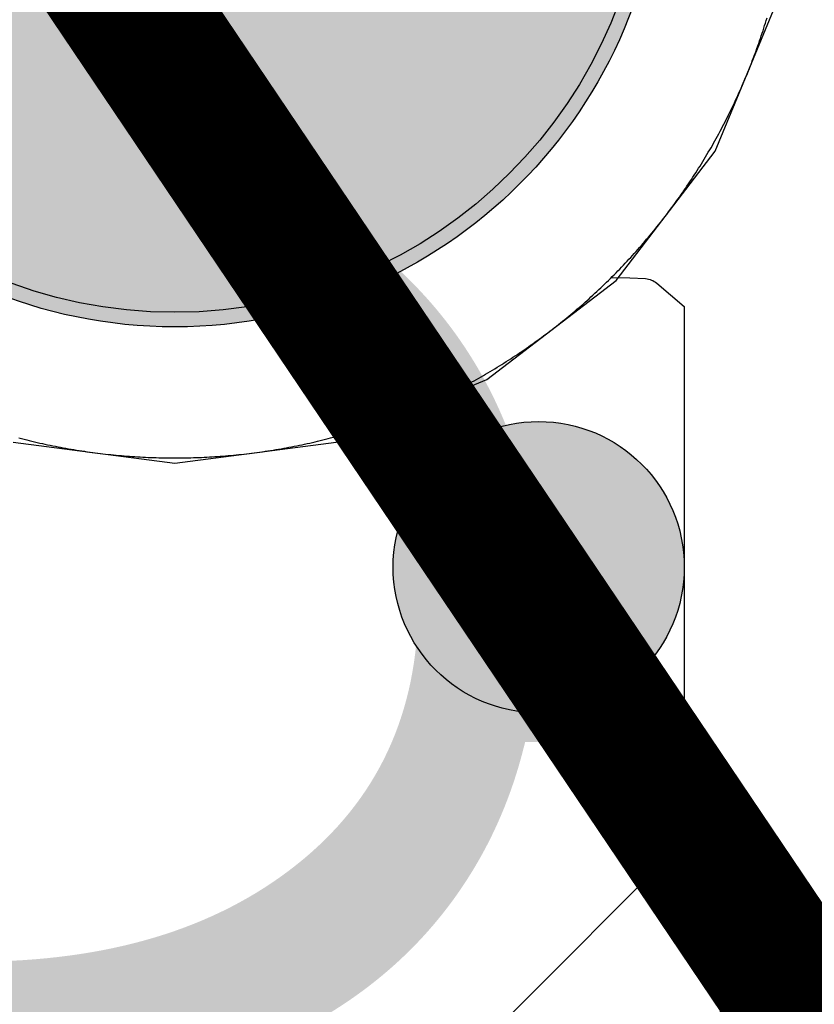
# Model space of a CAD drawing. Header units: millimetres. Extents: x -1.5 to 11.1, y -3 to 5.
# Tile 73 of 256: x 0.2393 to 0.2939, y 2.02 to 2.0876. Entities that reach past the tile are written whole.
import ezdxf

# ---------------------------------------------------------------- set-up
doc = ezdxf.new("R2010")
doc.units = ezdxf.units.MM
doc.header["$MEASUREMENT"] = 0
for name, color, linetype, true_color in [('BottomLayer', 5, 'Continuous', 0x0000ff), ('BottomSolder', 6, 'Continuous', 0xff00ff), ('Document', 7, 'Continuous', 0x7f7f00), ('DrillDrawing', 1, 'Continuous', 0xff0000), ('Metal_2', 7, 'Continuous', 0x7f0000), ('Metal_3', 7, 'Continuous', 0x3f7f00), ('TopLayer', 1, 'Continuous', 0xff0000), ('TopOverlay', 2, 'Continuous', 0xffff00), ('TopSolder', 7, 'Continuous', 0x7f007f)]:
    doc.layers.add(name, color=color, linetype=linetype, true_color=true_color)
doc.styles.add('textstyle595', font='txt')
doc.styles.add('textstyle82', font='txt')

# ---------------------------------------------------------------- blocks, each defined once
blk = doc.blocks.new('USB_I_________5')
at = {"layer": 'BottomLayer', "true_color": 0x0000ff}
h = blk.add_hatch(color=5, dxfattribs=at)
edge = h.paths.add_edge_path(flags=0)
edge.add_arc((0.4, -0.4), 0.0325, 0, 360)
at = {"layer": 'BottomSolder', "true_color": 0xff00ff}
h = blk.add_hatch(color=6, dxfattribs=at)
edge = h.paths.add_edge_path(flags=0)
edge.add_arc((0.4, -0.4), 0.0335, 0, 360)
at = {"layer": 'Metal_2', "true_color": 0x7f0000}
h = blk.add_hatch(color=16, dxfattribs=at)
edge = h.paths.add_edge_path(flags=0)
edge.add_arc((0.4, -0.4), 0.0325, 0, 360)
at = {"layer": 'Metal_3', "true_color": 0x3f7f00}
h = blk.add_hatch(color=76, dxfattribs=at)
edge = h.paths.add_edge_path(flags=0)
edge.add_arc((0.4, -0.4), 0.0325, 0, 360)
at = {"layer": 'TopLayer', "true_color": 0xff0000}
h = blk.add_hatch(color=1, dxfattribs=at)
edge = h.paths.add_edge_path(flags=0)
edge.add_arc((0.4, -0.4), 0.0325, 0, 360)
at = {"layer": 'TopSolder', "true_color": 0x7f007f}
h = blk.add_hatch(color=216, dxfattribs=at)
edge = h.paths.add_edge_path(flags=0)
edge.add_arc((0.4, -0.4), 0.0335, 0, 360)
at = {"layer": 'BottomLayer', "color": 5, "true_color": 0x0000ff}
blk.add_circle((0.4, -0.4), 0.0325, dxfattribs=at)
at = {"layer": 'BottomSolder', "color": 6, "true_color": 0xff00ff}
blk.add_circle((0.4, -0.4), 0.0335, dxfattribs=at)
at = {"layer": 'Metal_2', "color": 16, "true_color": 0x7f0000}
blk.add_circle((0.4, -0.4), 0.0325, dxfattribs=at)
at = {"layer": 'Metal_3', "color": 76, "true_color": 0x3f7f00}
blk.add_circle((0.4, -0.4), 0.0325, dxfattribs=at)
at = {"layer": 'TopLayer', "color": 1, "true_color": 0xff0000}
blk.add_circle((0.4, -0.4), 0.0325, dxfattribs=at)
at = {"layer": 'TopSolder', "color": 216, "true_color": 0x7f007f}
blk.add_circle((0.4, -0.4), 0.0335, dxfattribs=at)

msp = doc.modelspace()

# ---------------------------------------------------------------- hatches: boundary and pattern name
at = {"layer": 'BottomLayer', "true_color": 0x0000ff}
h = msp.add_hatch(color=5, dxfattribs=at)
edge = h.paths.add_edge_path(flags=0)
edge.add_arc((0.275, 2.05), 0.01, 0, 360)
at = {"layer": 'Metal_2', "true_color": 0x7f0000}
h = msp.add_hatch(color=16, dxfattribs=at)
edge = h.paths.add_edge_path(flags=0)
edge.add_arc((0.275, 2.05), 0.01, 0, 360)
at = {"layer": 'Metal_3', "true_color": 0x3f7f00}
h = msp.add_hatch(color=76, dxfattribs=at)
edge = h.paths.add_edge_path(flags=0)
edge.add_arc((0.275, 2.05), 0.01, 0, 360)
at = {"layer": 'TopLayer', "true_color": 0xff0000}
h = msp.add_hatch(color=1, dxfattribs=at)
edge = h.paths.add_edge_path(flags=0)
edge.add_arc((0.275, 2.05), 0.01, 0, 360)

# ---------------------------------------------------------------- linework, layer by layer
at = {"layer": 'BottomLayer'}
for p, q in [((0.287124, 2.078567), (0.291406, 2.088905)), ((0.280311, 2.069689), (0.287124, 2.078567)), ((0.271433, 2.062876), (0.280311, 2.069689)), ((0.261095, 2.058594), (0.271433, 2.062876)), ((0.238905, 2.058594), (0.25, 2.057133)), ((0.25, 2.057133), (0.261095, 2.058594))]:
    msp.add_line(p, q, dxfattribs=at)
at = {"layer": 'BottomLayer', "color": 5, "true_color": 0x0000ff}
msp.add_circle((0.275, 2.05), 0.01, dxfattribs=at)
at = {"layer": 'Document'}
msp.add_lwpolyline([(-0.299481, 2.898881, 0.01, 0.01, 0), (0.766893, 1.317429, 0.01, 0.01, 0)], format="xyseb", dxfattribs=at)
at = {"layer": 'Metal_2'}
for p, q in [((0.29063, 2.087531), (0.290683, 2.087707)), ((0.290409, 2.086832), (0.290465, 2.087006)), ((0.290465, 2.087006), (0.290521, 2.087181)), ((0.290521, 2.087181), (0.290576, 2.087356)), ((0.290576, 2.087356), (0.29063, 2.087531)), ((0.290175, 2.086136), (0.290235, 2.08631)), ((0.290235, 2.08631), (0.290293, 2.086484)), ((0.290293, 2.086484), (0.290351, 2.086658)), ((0.290351, 2.086658), (0.290409, 2.086832)), ((0.28993, 2.085445), (0.289992, 2.085617)), ((0.289992, 2.085617), (0.290054, 2.08579)), ((0.290054, 2.08579), (0.290115, 2.085963)), ((0.290115, 2.085963), (0.290175, 2.086136)), ((0.289673, 2.084758), (0.289738, 2.084929)), ((0.289738, 2.084929), (0.289803, 2.085101)), ((0.289803, 2.085101), (0.289867, 2.085273)), ((0.289867, 2.085273), (0.28993, 2.085445)), ((0.289404, 2.084075), (0.289472, 2.084246)), ((0.289472, 2.084246), (0.28954, 2.084416)), ((0.28954, 2.084416), (0.289607, 2.084587)), ((0.289607, 2.084587), (0.289673, 2.084758)), ((0.289123, 2.083398), (0.289194, 2.083567)), ((0.289194, 2.083567), (0.289265, 2.083736)), ((0.289265, 2.083736), (0.289335, 2.083906)), ((0.289335, 2.083906), (0.289404, 2.084075)), ((0.288831, 2.082725), (0.288905, 2.082893)), ((0.288905, 2.082893), (0.288978, 2.083061)), ((0.288978, 2.083061), (0.289051, 2.083229)), ((0.289051, 2.083229), (0.289123, 2.083398)), ((0.288527, 2.082057), (0.288604, 2.082224)), ((0.288604, 2.082224), (0.28868, 2.08239)), ((0.28868, 2.08239), (0.288756, 2.082557)), ((0.288756, 2.082557), (0.288831, 2.082725)), ((0.288211, 2.081395), (0.288291, 2.08156)), ((0.288291, 2.08156), (0.28837, 2.081725)), ((0.28837, 2.081725), (0.288449, 2.081891)), ((0.288449, 2.081891), (0.288527, 2.082057)), ((0.287884, 2.080738), (0.287967, 2.080902)), ((0.287967, 2.080902), (0.288049, 2.081066)), ((0.288049, 2.081066), (0.288131, 2.08123)), ((0.288131, 2.08123), (0.288211, 2.081395)), ((0.287546, 2.080087), (0.287632, 2.080249)), ((0.287632, 2.080249), (0.287717, 2.080412)), ((0.287717, 2.080412), (0.287801, 2.080575)), ((0.287801, 2.080575), (0.287884, 2.080738)), ((0.287197, 2.079442), (0.287286, 2.079603)), ((0.287286, 2.079603), (0.287373, 2.079764)), ((0.287373, 2.079764), (0.28746, 2.079925)), ((0.28746, 2.079925), (0.287546, 2.080087)), ((0.286837, 2.078803), (0.286928, 2.078962)), ((0.286928, 2.078962), (0.287018, 2.079122)), ((0.287018, 2.079122), (0.287108, 2.079282)), ((0.287108, 2.079282), (0.287197, 2.079442)), ((0.286371, 2.078013), (0.286465, 2.07817)), ((0.286465, 2.07817), (0.286559, 2.078328)), ((0.286559, 2.078328), (0.286652, 2.078486)), ((0.286652, 2.078486), (0.286745, 2.078644)), ((0.286745, 2.078644), (0.286837, 2.078803)), ((0.285986, 2.077389), (0.286083, 2.077544)), ((0.286083, 2.077544), (0.28618, 2.0777)), ((0.28618, 2.0777), (0.286276, 2.077856)), ((0.286276, 2.077856), (0.286371, 2.078013)), ((0.28559, 2.076771), (0.28569, 2.076925)), ((0.28569, 2.076925), (0.285789, 2.077079)), ((0.285789, 2.077079), (0.285888, 2.077234)), ((0.285888, 2.077234), (0.285986, 2.077389)), ((0.285081, 2.076008), (0.285184, 2.07616)), ((0.285184, 2.07616), (0.285286, 2.076312)), ((0.285286, 2.076312), (0.285388, 2.076465)), ((0.285388, 2.076465), (0.28549, 2.076617)), ((0.28549, 2.076617), (0.28559, 2.076771)), ((0.284661, 2.075406), (0.284767, 2.075556)), ((0.284767, 2.075556), (0.284872, 2.075706)), ((0.284872, 2.075706), (0.284977, 2.075857)), ((0.284977, 2.075857), (0.285081, 2.076008)), ((0.284123, 2.074664), (0.284232, 2.074812)), ((0.284232, 2.074812), (0.28434, 2.07496)), ((0.28434, 2.07496), (0.284448, 2.075108)), ((0.284448, 2.075108), (0.284555, 2.075257)), ((0.284555, 2.075257), (0.284661, 2.075406)), ((0.28368, 2.074079), (0.283792, 2.074225)), ((0.283792, 2.074225), (0.283903, 2.074371)), ((0.283903, 2.074371), (0.284013, 2.074517)), ((0.284013, 2.074517), (0.284123, 2.074664)), ((0.283113, 2.073358), (0.283228, 2.073502)), ((0.283228, 2.073502), (0.283342, 2.073645)), ((0.283342, 2.073645), (0.283455, 2.073789)), ((0.283455, 2.073789), (0.283568, 2.073934)), ((0.283568, 2.073934), (0.28368, 2.074079)), ((0.282531, 2.07265), (0.282649, 2.072791)), ((0.282649, 2.072791), (0.282766, 2.072932)), ((0.282766, 2.072932), (0.282882, 2.073074)), ((0.282882, 2.073074), (0.282998, 2.073216)), ((0.282998, 2.073216), (0.283113, 2.073358)), ((0.281933, 2.071955), (0.282054, 2.072093)), ((0.282054, 2.072093), (0.282174, 2.072231)), ((0.282174, 2.072231), (0.282293, 2.07237)), ((0.282293, 2.07237), (0.282412, 2.07251)), ((0.282412, 2.07251), (0.282531, 2.07265)), ((0.281321, 2.071272), (0.281444, 2.071408)), ((0.281444, 2.071408), (0.281567, 2.071544)), ((0.281567, 2.071544), (0.28169, 2.07168)), ((0.28169, 2.07168), (0.281812, 2.071817)), ((0.281812, 2.071817), (0.281933, 2.071955)), ((0.280693, 2.070603), (0.28082, 2.070736)), ((0.28082, 2.070736), (0.280946, 2.070869)), ((0.280946, 2.070869), (0.281071, 2.071003)), ((0.281071, 2.071003), (0.281196, 2.071137)), ((0.281196, 2.071137), (0.281321, 2.071272)), ((0.280052, 2.069948), (0.280182, 2.070078)), ((0.280182, 2.070078), (0.28031, 2.070208)), ((0.28031, 2.070208), (0.280439, 2.07034)), ((0.280439, 2.07034), (0.280566, 2.070471)), ((0.280566, 2.070471), (0.280693, 2.070603)), ((0.279397, 2.069307), (0.279529, 2.069434)), ((0.279529, 2.069434), (0.27966, 2.069561)), ((0.27966, 2.069561), (0.279792, 2.06969)), ((0.279792, 2.06969), (0.279922, 2.069818)), ((0.279922, 2.069818), (0.280052, 2.069948)), ((0.278592, 2.068556), (0.278728, 2.068679)), ((0.278728, 2.068679), (0.278863, 2.068804)), ((0.278863, 2.068804), (0.278997, 2.068929)), ((0.278997, 2.068929), (0.279131, 2.069054)), ((0.279131, 2.069054), (0.279264, 2.06918)), ((0.279264, 2.06918), (0.279397, 2.069307)), ((0.277907, 2.067946), (0.278045, 2.068067)), ((0.278045, 2.068067), (0.278183, 2.068188)), ((0.278183, 2.068188), (0.27832, 2.06831)), ((0.27832, 2.06831), (0.278456, 2.068433)), ((0.278456, 2.068433), (0.278592, 2.068556)), ((0.277068, 2.067234), (0.277209, 2.067352)), ((0.277209, 2.067352), (0.27735, 2.067469)), ((0.27735, 2.067469), (0.27749, 2.067588)), ((0.27749, 2.067588), (0.277629, 2.067706)), ((0.277629, 2.067706), (0.277769, 2.067826)), ((0.277769, 2.067826), (0.277907, 2.067946)), ((0.276211, 2.066545), (0.276355, 2.066658)), ((0.276355, 2.066658), (0.276498, 2.066772)), ((0.276498, 2.066772), (0.276641, 2.066887)), ((0.276641, 2.066887), (0.276784, 2.067002)), ((0.276784, 2.067002), (0.276926, 2.067118)), ((0.276926, 2.067118), (0.277068, 2.067234)), ((0.275336, 2.065877), (0.275483, 2.065987)), ((0.275483, 2.065987), (0.275629, 2.066097)), ((0.275629, 2.066097), (0.275775, 2.066208)), ((0.275775, 2.066208), (0.275921, 2.06632)), ((0.275921, 2.06632), (0.276066, 2.066432)), ((0.276066, 2.066432), (0.276211, 2.066545)), ((0.274444, 2.065233), (0.274594, 2.065339)), ((0.274594, 2.065339), (0.274743, 2.065445)), ((0.274743, 2.065445), (0.274892, 2.065552)), ((0.274892, 2.065552), (0.27504, 2.06566)), ((0.27504, 2.06566), (0.275188, 2.065768)), ((0.275188, 2.065768), (0.275336, 2.065877)), ((0.273535, 2.064612), (0.273688, 2.064713)), ((0.273688, 2.064713), (0.27384, 2.064816)), ((0.27384, 2.064816), (0.273992, 2.064919)), ((0.273992, 2.064919), (0.274143, 2.065023)), ((0.274143, 2.065023), (0.274294, 2.065128)), ((0.274294, 2.065128), (0.274444, 2.065233)), ((0.272456, 2.063917), (0.272611, 2.064014)), ((0.272611, 2.064014), (0.272767, 2.064112)), ((0.272767, 2.064112), (0.272921, 2.064211)), ((0.272921, 2.064211), (0.273075, 2.06431)), ((0.273075, 2.06431), (0.273229, 2.06441)), ((0.273229, 2.06441), (0.273383, 2.06451)), ((0.273383, 2.06451), (0.273535, 2.064612)), ((0.271356, 2.063255), (0.271514, 2.063348)), ((0.271514, 2.063348), (0.271672, 2.063441)), ((0.271672, 2.063441), (0.27183, 2.063535)), ((0.27183, 2.063535), (0.271987, 2.063629)), ((0.271987, 2.063629), (0.272144, 2.063724)), ((0.272144, 2.063724), (0.2723, 2.06382)), ((0.2723, 2.06382), (0.272456, 2.063917)), ((0.270075, 2.06254), (0.270236, 2.062627)), ((0.270236, 2.062627), (0.270397, 2.062714)), ((0.270397, 2.062714), (0.270558, 2.062803)), ((0.270558, 2.062803), (0.270718, 2.062892)), ((0.270718, 2.062892), (0.270878, 2.062982)), ((0.270878, 2.062982), (0.271038, 2.063072)), ((0.271038, 2.063072), (0.271197, 2.063163)), ((0.271197, 2.063163), (0.271356, 2.063255)), ((0.26877, 2.061869), (0.268934, 2.061951)), ((0.268934, 2.061951), (0.269098, 2.062033)), ((0.269098, 2.062033), (0.269262, 2.062115)), ((0.269262, 2.062115), (0.269425, 2.062199)), ((0.269425, 2.062199), (0.269588, 2.062283)), ((0.269588, 2.062283), (0.269751, 2.062368)), ((0.269751, 2.062368), (0.269913, 2.062454)), ((0.269913, 2.062454), (0.270075, 2.06254)), ((0.267275, 2.061169), (0.267443, 2.061244)), ((0.267443, 2.061244), (0.26761, 2.06132)), ((0.26761, 2.06132), (0.267776, 2.061396)), ((0.267776, 2.061396), (0.267943, 2.061473)), ((0.267943, 2.061473), (0.268109, 2.061551)), ((0.268109, 2.061551), (0.268275, 2.06163)), ((0.268275, 2.06163), (0.26844, 2.061709)), ((0.26844, 2.061709), (0.268605, 2.061789)), ((0.268605, 2.061789), (0.26877, 2.061869)), ((0.265754, 2.060528), (0.265925, 2.060596)), ((0.265925, 2.060596), (0.266095, 2.060665)), ((0.266095, 2.060665), (0.266264, 2.060735)), ((0.266264, 2.060735), (0.266433, 2.060806)), ((0.266433, 2.060806), (0.266602, 2.060877)), ((0.266602, 2.060877), (0.266771, 2.060949)), ((0.266771, 2.060949), (0.266939, 2.061022)), ((0.266939, 2.061022), (0.267107, 2.061095)), ((0.267107, 2.061095), (0.267275, 2.061169)), ((0.264037, 2.059885), (0.26421, 2.059946)), ((0.26421, 2.059946), (0.264383, 2.060008)), ((0.264383, 2.060008), (0.264555, 2.06007)), ((0.264555, 2.06007), (0.264727, 2.060133)), ((0.264727, 2.060133), (0.264899, 2.060197)), ((0.264899, 2.060197), (0.265071, 2.060262)), ((0.265071, 2.060262), (0.265242, 2.060327)), ((0.265242, 2.060327), (0.265413, 2.060393)), ((0.265413, 2.060393), (0.265584, 2.06046)), ((0.265584, 2.06046), (0.265754, 2.060528)), ((0.261765, 2.059161), (0.261942, 2.059212)), ((0.261942, 2.059212), (0.262118, 2.059264)), ((0.262118, 2.059264), (0.262293, 2.059317)), ((0.262293, 2.059317), (0.262469, 2.05937)), ((0.262469, 2.05937), (0.262644, 2.059424)), ((0.262644, 2.059424), (0.262819, 2.059479)), ((0.262819, 2.059479), (0.262994, 2.059535)), ((0.262994, 2.059535), (0.263168, 2.059591)), ((0.263168, 2.059591), (0.263342, 2.059649)), ((0.263342, 2.059649), (0.263516, 2.059706)), ((0.263516, 2.059706), (0.26369, 2.059765)), ((0.26369, 2.059765), (0.263864, 2.059825)), ((0.263864, 2.059825), (0.264037, 2.059885)), ((0.239296, 2.05887), (0.239473, 2.058824)), ((0.239473, 2.058824), (0.239651, 2.058779)), ((0.239651, 2.058779), (0.239829, 2.058735)), ((0.239829, 2.058735), (0.240007, 2.058691)), ((0.240007, 2.058691), (0.240186, 2.058649)), ((0.240186, 2.058649), (0.240364, 2.058607)), ((0.240364, 2.058607), (0.240543, 2.058565)), ((0.240543, 2.058565), (0.240722, 2.058525)), ((0.259278, 2.058525), (0.259457, 2.058565)), ((0.259457, 2.058565), (0.259636, 2.058607)), ((0.259636, 2.058607), (0.259814, 2.058649)), ((0.259814, 2.058649), (0.259993, 2.058691)), ((0.259993, 2.058691), (0.260171, 2.058735)), ((0.260171, 2.058735), (0.260349, 2.058779)), ((0.260349, 2.058779), (0.260527, 2.058824)), ((0.260527, 2.058824), (0.260704, 2.05887)), ((0.260704, 2.05887), (0.260882, 2.058917)), ((0.260882, 2.058917), (0.261059, 2.058964)), ((0.261059, 2.058964), (0.261236, 2.059012)), ((0.261236, 2.059012), (0.261413, 2.059061)), ((0.261413, 2.059061), (0.261589, 2.059111)), ((0.261589, 2.059111), (0.261765, 2.059161)), ((0.240722, 2.058525), (0.240901, 2.058485)), ((0.240901, 2.058485), (0.24108, 2.058447)), ((0.24108, 2.058447), (0.241259, 2.058408)), ((0.241259, 2.058408), (0.241439, 2.058371)), ((0.241439, 2.058371), (0.241619, 2.058334)), ((0.241619, 2.058334), (0.241799, 2.058299)), ((0.241799, 2.058299), (0.241979, 2.058264)), ((0.241979, 2.058264), (0.242159, 2.058229)), ((0.242159, 2.058229), (0.242339, 2.058196)), ((0.242339, 2.058196), (0.24252, 2.058163)), ((0.24252, 2.058163), (0.2427, 2.058132)), ((0.2427, 2.058132), (0.242881, 2.0581)), ((0.242881, 2.0581), (0.243062, 2.05807)), ((0.243062, 2.05807), (0.243243, 2.058041)), ((0.243243, 2.058041), (0.243424, 2.058012)), ((0.243424, 2.058012), (0.243605, 2.057984)), ((0.243605, 2.057984), (0.243787, 2.057956)), ((0.243787, 2.057956), (0.243968, 2.05793)), ((0.243968, 2.05793), (0.24415, 2.057904)), ((0.24415, 2.057904), (0.244331, 2.05788)), ((0.244331, 2.05788), (0.244513, 2.057856)), ((0.255487, 2.057856), (0.255669, 2.05788)), ((0.255669, 2.05788), (0.25585, 2.057904)), ((0.25585, 2.057904), (0.256032, 2.05793)), ((0.256032, 2.05793), (0.256213, 2.057956)), ((0.256213, 2.057956), (0.256395, 2.057984)), ((0.256395, 2.057984), (0.256576, 2.058012)), ((0.256576, 2.058012), (0.256757, 2.058041)), ((0.256757, 2.058041), (0.256938, 2.05807)), ((0.256938, 2.05807), (0.257119, 2.0581)), ((0.257119, 2.0581), (0.2573, 2.058132)), ((0.2573, 2.058132), (0.25748, 2.058163)), ((0.25748, 2.058163), (0.257661, 2.058196)), ((0.257661, 2.058196), (0.257841, 2.058229)), ((0.257841, 2.058229), (0.258021, 2.058264)), ((0.258021, 2.058264), (0.258201, 2.058299)), ((0.258201, 2.058299), (0.258381, 2.058334)), ((0.258381, 2.058334), (0.258561, 2.058371)), ((0.258561, 2.058371), (0.258741, 2.058408)), ((0.258741, 2.058408), (0.25892, 2.058447)), ((0.25892, 2.058447), (0.259099, 2.058485)), ((0.259099, 2.058485), (0.259278, 2.058525)), ((0.244513, 2.057856), (0.244695, 2.057832)), ((0.244695, 2.057832), (0.244877, 2.05781)), ((0.244877, 2.05781), (0.245059, 2.057788)), ((0.245059, 2.057788), (0.245242, 2.057767)), ((0.245242, 2.057767), (0.245424, 2.057747)), ((0.245424, 2.057747), (0.245606, 2.057728)), ((0.245606, 2.057728), (0.245789, 2.057709)), ((0.245789, 2.057709), (0.245971, 2.057691)), ((0.245971, 2.057691), (0.246154, 2.057674)), ((0.246154, 2.057674), (0.246337, 2.057658)), ((0.246337, 2.057658), (0.246519, 2.057643)), ((0.246519, 2.057643), (0.246702, 2.057628)), ((0.246702, 2.057628), (0.246885, 2.057614)), ((0.246885, 2.057614), (0.247068, 2.057601)), ((0.247068, 2.057601), (0.247251, 2.057589)), ((0.247251, 2.057589), (0.247434, 2.057577)), ((0.247434, 2.057577), (0.247617, 2.057567)), ((0.247617, 2.057567), (0.2478, 2.057557)), ((0.2478, 2.057557), (0.247983, 2.057548)), ((0.247983, 2.057548), (0.248167, 2.057539)), ((0.248167, 2.057539), (0.24835, 2.057532)), ((0.24835, 2.057532), (0.248533, 2.057525)), ((0.248533, 2.057525), (0.248716, 2.057519)), ((0.248716, 2.057519), (0.2489, 2.057514)), ((0.2489, 2.057514), (0.249083, 2.05751)), ((0.249083, 2.05751), (0.249266, 2.057506)), ((0.249266, 2.057506), (0.24945, 2.057504)), ((0.24945, 2.057504), (0.249633, 2.057501)), ((0.249633, 2.057501), (0.249817, 2.0575)), ((0.249817, 2.0575), (0.25, 2.0575)), ((0.25, 2.0575), (0.250183, 2.0575)), ((0.250183, 2.0575), (0.250367, 2.057501)), ((0.250367, 2.057501), (0.25055, 2.057504)), ((0.25055, 2.057504), (0.250734, 2.057506)), ((0.250734, 2.057506), (0.250917, 2.05751)), ((0.250917, 2.05751), (0.2511, 2.057514)), ((0.2511, 2.057514), (0.251284, 2.057519)), ((0.251284, 2.057519), (0.251467, 2.057525)), ((0.251467, 2.057525), (0.25165, 2.057532)), ((0.25165, 2.057532), (0.251833, 2.057539)), ((0.251833, 2.057539), (0.252017, 2.057548)), ((0.252017, 2.057548), (0.2522, 2.057557)), ((0.2522, 2.057557), (0.252383, 2.057567)), ((0.252383, 2.057567), (0.252566, 2.057577)), ((0.252566, 2.057577), (0.252749, 2.057589)), ((0.252749, 2.057589), (0.252932, 2.057601)), ((0.252932, 2.057601), (0.253115, 2.057614)), ((0.253115, 2.057614), (0.253298, 2.057628)), ((0.253298, 2.057628), (0.253481, 2.057643)), ((0.253481, 2.057643), (0.253663, 2.057658)), ((0.253663, 2.057658), (0.253846, 2.057674)), ((0.253846, 2.057674), (0.254029, 2.057691)), ((0.254029, 2.057691), (0.254211, 2.057709)), ((0.254211, 2.057709), (0.254394, 2.057728)), ((0.254394, 2.057728), (0.254576, 2.057747)), ((0.254576, 2.057747), (0.254758, 2.057767)), ((0.254758, 2.057767), (0.254941, 2.057788)), ((0.254941, 2.057788), (0.255123, 2.05781)), ((0.255123, 2.05781), (0.255305, 2.057832)), ((0.255305, 2.057832), (0.255487, 2.057856))]:
    msp.add_line(p, q, dxfattribs=at)
at = {"layer": 'Metal_2', "color": 16, "true_color": 0x7f0000}
msp.add_circle((0.275, 2.05), 0.01, dxfattribs=at)
at = {"layer": 'Metal_3'}
for p, q in [((0.279397, 2.069307), (0.279529, 2.069434)), ((0.279529, 2.069434), (0.27966, 2.069561)), ((0.27966, 2.069561), (0.279792, 2.06969)), ((0.279792, 2.06969), (0.279922, 2.069818)), ((0.279922, 2.069818), (0.28, 2.069896)), ((0.28, 2.069896), (0.281264, 2.069875)), ((0.281264, 2.069875), (0.282328, 2.06981)), ((0.282328, 2.06981), (0.282455, 2.069794)), ((0.282455, 2.069794), (0.282534, 2.069779)), ((0.282534, 2.069779), (0.282647, 2.069749)), ((0.282647, 2.069749), (0.282741, 2.069716)), ((0.282741, 2.069716), (0.282834, 2.069676)), ((0.282834, 2.069676), (0.282931, 2.069625)), ((0.282931, 2.069625), (0.283024, 2.069567)), ((0.283024, 2.069567), (0.283114, 2.0695)), ((0.283114, 2.0695), (0.285, 2.06789)), ((0.278592, 2.068556), (0.278728, 2.068679)), ((0.278728, 2.068679), (0.278863, 2.068804)), ((0.278863, 2.068804), (0.278997, 2.068929)), ((0.278997, 2.068929), (0.279131, 2.069054)), ((0.279131, 2.069054), (0.279264, 2.06918)), ((0.279264, 2.06918), (0.279397, 2.069307)), ((0.277907, 2.067946), (0.278045, 2.068067)), ((0.278045, 2.068067), (0.278183, 2.068188)), ((0.278183, 2.068188), (0.27832, 2.06831)), ((0.27832, 2.06831), (0.278456, 2.068433)), ((0.278456, 2.068433), (0.278592, 2.068556)), ((0.277068, 2.067234), (0.277209, 2.067352)), ((0.277209, 2.067352), (0.27735, 2.067469)), ((0.27735, 2.067469), (0.27749, 2.067588)), ((0.27749, 2.067588), (0.277629, 2.067706)), ((0.277629, 2.067706), (0.277769, 2.067826)), ((0.277769, 2.067826), (0.277907, 2.067946)), ((0.285, 2.06789), (0.285, 2.031213)), ((0.276211, 2.066545), (0.276355, 2.066658)), ((0.276355, 2.066658), (0.276498, 2.066772)), ((0.276498, 2.066772), (0.276641, 2.066887)), ((0.276641, 2.066887), (0.276784, 2.067002)), ((0.276784, 2.067002), (0.276926, 2.067118)), ((0.276926, 2.067118), (0.277068, 2.067234)), ((0.275336, 2.065877), (0.275483, 2.065987)), ((0.275483, 2.065987), (0.275629, 2.066097)), ((0.275629, 2.066097), (0.275775, 2.066208)), ((0.275775, 2.066208), (0.275921, 2.06632)), ((0.275921, 2.06632), (0.276066, 2.066432)), ((0.276066, 2.066432), (0.276211, 2.066545)), ((0.274444, 2.065233), (0.274594, 2.065339)), ((0.274594, 2.065339), (0.274743, 2.065445)), ((0.274743, 2.065445), (0.274892, 2.065552)), ((0.274892, 2.065552), (0.27504, 2.06566)), ((0.27504, 2.06566), (0.275188, 2.065768)), ((0.275188, 2.065768), (0.275336, 2.065877)), ((0.273535, 2.064612), (0.273688, 2.064713)), ((0.273688, 2.064713), (0.27384, 2.064816)), ((0.27384, 2.064816), (0.273992, 2.064919)), ((0.273992, 2.064919), (0.274143, 2.065023)), ((0.274143, 2.065023), (0.274294, 2.065128)), ((0.274294, 2.065128), (0.274444, 2.065233)), ((0.272456, 2.063917), (0.272611, 2.064014)), ((0.272611, 2.064014), (0.272767, 2.064112)), ((0.272767, 2.064112), (0.272921, 2.064211)), ((0.272921, 2.064211), (0.273075, 2.06431)), ((0.273075, 2.06431), (0.273229, 2.06441)), ((0.273229, 2.06441), (0.273383, 2.06451)), ((0.273383, 2.06451), (0.273535, 2.064612)), ((0.271356, 2.063255), (0.271514, 2.063348)), ((0.271514, 2.063348), (0.271672, 2.063441)), ((0.271672, 2.063441), (0.27183, 2.063535)), ((0.27183, 2.063535), (0.271987, 2.063629)), ((0.271987, 2.063629), (0.272144, 2.063724)), ((0.272144, 2.063724), (0.2723, 2.06382)), ((0.2723, 2.06382), (0.272456, 2.063917)), ((0.270075, 2.06254), (0.270236, 2.062627)), ((0.270236, 2.062627), (0.270397, 2.062714)), ((0.270397, 2.062714), (0.270558, 2.062803)), ((0.270558, 2.062803), (0.270718, 2.062892)), ((0.270718, 2.062892), (0.270878, 2.062982)), ((0.270878, 2.062982), (0.271038, 2.063072)), ((0.271038, 2.063072), (0.271197, 2.063163)), ((0.271197, 2.063163), (0.271356, 2.063255)), ((0.26877, 2.061869), (0.268934, 2.061951)), ((0.268934, 2.061951), (0.269098, 2.062033)), ((0.269098, 2.062033), (0.269262, 2.062115)), ((0.269262, 2.062115), (0.269425, 2.062199)), ((0.269425, 2.062199), (0.269588, 2.062283)), ((0.269588, 2.062283), (0.269751, 2.062368)), ((0.269751, 2.062368), (0.269913, 2.062454)), ((0.269913, 2.062454), (0.270075, 2.06254)), ((0.267275, 2.061169), (0.267443, 2.061244)), ((0.267443, 2.061244), (0.26761, 2.06132)), ((0.26761, 2.06132), (0.267776, 2.061396)), ((0.267776, 2.061396), (0.267943, 2.061473)), ((0.267943, 2.061473), (0.268109, 2.061551)), ((0.268109, 2.061551), (0.268275, 2.06163)), ((0.268275, 2.06163), (0.26844, 2.061709)), ((0.26844, 2.061709), (0.268605, 2.061789)), ((0.268605, 2.061789), (0.26877, 2.061869)), ((0.265754, 2.060528), (0.265925, 2.060596)), ((0.265925, 2.060596), (0.266095, 2.060665)), ((0.266095, 2.060665), (0.266264, 2.060735)), ((0.266264, 2.060735), (0.266433, 2.060806)), ((0.266433, 2.060806), (0.266602, 2.060877)), ((0.266602, 2.060877), (0.266771, 2.060949)), ((0.266771, 2.060949), (0.266939, 2.061022)), ((0.266939, 2.061022), (0.267107, 2.061095)), ((0.267107, 2.061095), (0.267275, 2.061169)), ((0.264037, 2.059885), (0.26421, 2.059946)), ((0.26421, 2.059946), (0.264383, 2.060008)), ((0.264383, 2.060008), (0.264555, 2.06007)), ((0.264555, 2.06007), (0.264727, 2.060133)), ((0.264727, 2.060133), (0.264899, 2.060197)), ((0.264899, 2.060197), (0.265071, 2.060262)), ((0.265071, 2.060262), (0.265242, 2.060327)), ((0.265242, 2.060327), (0.265413, 2.060393)), ((0.265413, 2.060393), (0.265584, 2.06046)), ((0.265584, 2.06046), (0.265754, 2.060528)), ((0.261765, 2.059161), (0.261942, 2.059212)), ((0.261942, 2.059212), (0.262118, 2.059264)), ((0.262118, 2.059264), (0.262293, 2.059317)), ((0.262293, 2.059317), (0.262469, 2.05937)), ((0.262469, 2.05937), (0.262644, 2.059424)), ((0.262644, 2.059424), (0.262819, 2.059479)), ((0.262819, 2.059479), (0.262994, 2.059535)), ((0.262994, 2.059535), (0.263168, 2.059591)), ((0.263168, 2.059591), (0.263342, 2.059649)), ((0.263342, 2.059649), (0.263516, 2.059706)), ((0.263516, 2.059706), (0.26369, 2.059765)), ((0.26369, 2.059765), (0.263864, 2.059825)), ((0.263864, 2.059825), (0.264037, 2.059885)), ((0.239296, 2.05887), (0.239473, 2.058824)), ((0.239473, 2.058824), (0.239651, 2.058779)), ((0.239651, 2.058779), (0.239829, 2.058735)), ((0.239829, 2.058735), (0.240007, 2.058691)), ((0.240007, 2.058691), (0.240186, 2.058649)), ((0.240186, 2.058649), (0.240364, 2.058607)), ((0.240364, 2.058607), (0.240543, 2.058565)), ((0.240543, 2.058565), (0.240722, 2.058525)), ((0.259278, 2.058525), (0.259457, 2.058565)), ((0.259457, 2.058565), (0.259636, 2.058607)), ((0.259636, 2.058607), (0.259814, 2.058649)), ((0.259814, 2.058649), (0.259993, 2.058691)), ((0.259993, 2.058691), (0.260171, 2.058735)), ((0.260171, 2.058735), (0.260349, 2.058779)), ((0.260349, 2.058779), (0.260527, 2.058824)), ((0.260527, 2.058824), (0.260704, 2.05887)), ((0.260704, 2.05887), (0.260882, 2.058917)), ((0.260882, 2.058917), (0.261059, 2.058964)), ((0.261059, 2.058964), (0.261236, 2.059012)), ((0.261236, 2.059012), (0.261413, 2.059061)), ((0.261413, 2.059061), (0.261589, 2.059111)), ((0.261589, 2.059111), (0.261765, 2.059161)), ((0.240722, 2.058525), (0.240901, 2.058485)), ((0.240901, 2.058485), (0.24108, 2.058447)), ((0.24108, 2.058447), (0.241259, 2.058408)), ((0.241259, 2.058408), (0.241439, 2.058371)), ((0.241439, 2.058371), (0.241619, 2.058334)), ((0.241619, 2.058334), (0.241799, 2.058299)), ((0.241799, 2.058299), (0.241979, 2.058264)), ((0.241979, 2.058264), (0.242159, 2.058229)), ((0.242159, 2.058229), (0.242339, 2.058196)), ((0.242339, 2.058196), (0.24252, 2.058163)), ((0.24252, 2.058163), (0.2427, 2.058132)), ((0.2427, 2.058132), (0.242881, 2.0581)), ((0.242881, 2.0581), (0.243062, 2.05807)), ((0.243062, 2.05807), (0.243243, 2.058041)), ((0.243243, 2.058041), (0.243424, 2.058012)), ((0.243424, 2.058012), (0.243605, 2.057984)), ((0.243605, 2.057984), (0.243787, 2.057956)), ((0.243787, 2.057956), (0.243968, 2.05793)), ((0.243968, 2.05793), (0.24415, 2.057904)), ((0.24415, 2.057904), (0.244331, 2.05788)), ((0.244331, 2.05788), (0.244513, 2.057856)), ((0.255487, 2.057856), (0.255669, 2.05788)), ((0.255669, 2.05788), (0.25585, 2.057904)), ((0.25585, 2.057904), (0.256032, 2.05793)), ((0.256032, 2.05793), (0.256213, 2.057956)), ((0.256213, 2.057956), (0.256395, 2.057984)), ((0.256395, 2.057984), (0.256576, 2.058012)), ((0.256576, 2.058012), (0.256757, 2.058041)), ((0.256757, 2.058041), (0.256938, 2.05807)), ((0.256938, 2.05807), (0.257119, 2.0581)), ((0.257119, 2.0581), (0.2573, 2.058132)), ((0.2573, 2.058132), (0.25748, 2.058163)), ((0.25748, 2.058163), (0.257661, 2.058196)), ((0.257661, 2.058196), (0.257841, 2.058229)), ((0.257841, 2.058229), (0.258021, 2.058264)), ((0.258021, 2.058264), (0.258201, 2.058299)), ((0.258201, 2.058299), (0.258381, 2.058334)), ((0.258381, 2.058334), (0.258561, 2.058371)), ((0.258561, 2.058371), (0.258741, 2.058408)), ((0.258741, 2.058408), (0.25892, 2.058447)), ((0.25892, 2.058447), (0.259099, 2.058485)), ((0.259099, 2.058485), (0.259278, 2.058525)), ((0.244513, 2.057856), (0.244695, 2.057832)), ((0.244695, 2.057832), (0.244877, 2.05781)), ((0.244877, 2.05781), (0.245059, 2.057788)), ((0.245059, 2.057788), (0.245242, 2.057767)), ((0.245242, 2.057767), (0.245424, 2.057747)), ((0.245424, 2.057747), (0.245606, 2.057728)), ((0.245606, 2.057728), (0.245789, 2.057709)), ((0.245789, 2.057709), (0.245971, 2.057691)), ((0.245971, 2.057691), (0.246154, 2.057674)), ((0.246154, 2.057674), (0.246337, 2.057658)), ((0.246337, 2.057658), (0.246519, 2.057643)), ((0.246519, 2.057643), (0.246702, 2.057628)), ((0.246702, 2.057628), (0.246885, 2.057614)), ((0.246885, 2.057614), (0.247068, 2.057601)), ((0.247068, 2.057601), (0.247251, 2.057589)), ((0.247251, 2.057589), (0.247434, 2.057577)), ((0.247434, 2.057577), (0.247617, 2.057567)), ((0.247617, 2.057567), (0.2478, 2.057557)), ((0.2478, 2.057557), (0.247983, 2.057548)), ((0.247983, 2.057548), (0.248167, 2.057539)), ((0.248167, 2.057539), (0.24835, 2.057532)), ((0.24835, 2.057532), (0.248533, 2.057525)), ((0.248533, 2.057525), (0.248716, 2.057519)), ((0.248716, 2.057519), (0.2489, 2.057514)), ((0.2489, 2.057514), (0.249083, 2.05751)), ((0.249083, 2.05751), (0.249266, 2.057506)), ((0.249266, 2.057506), (0.24945, 2.057504)), ((0.24945, 2.057504), (0.249633, 2.057501)), ((0.249633, 2.057501), (0.249817, 2.0575)), ((0.249817, 2.0575), (0.25, 2.0575)), ((0.25, 2.0575), (0.250183, 2.0575)), ((0.250183, 2.0575), (0.250367, 2.057501)), ((0.250367, 2.057501), (0.25055, 2.057504)), ((0.25055, 2.057504), (0.250734, 2.057506)), ((0.250734, 2.057506), (0.250917, 2.05751)), ((0.250917, 2.05751), (0.2511, 2.057514)), ((0.2511, 2.057514), (0.251284, 2.057519)), ((0.251284, 2.057519), (0.251467, 2.057525)), ((0.251467, 2.057525), (0.25165, 2.057532)), ((0.25165, 2.057532), (0.251833, 2.057539)), ((0.251833, 2.057539), (0.252017, 2.057548)), ((0.252017, 2.057548), (0.2522, 2.057557)), ((0.2522, 2.057557), (0.252383, 2.057567)), ((0.252383, 2.057567), (0.252566, 2.057577)), ((0.252566, 2.057577), (0.252749, 2.057589)), ((0.252749, 2.057589), (0.252932, 2.057601)), ((0.252932, 2.057601), (0.253115, 2.057614)), ((0.253115, 2.057614), (0.253298, 2.057628)), ((0.253298, 2.057628), (0.253481, 2.057643)), ((0.253481, 2.057643), (0.253663, 2.057658)), ((0.253663, 2.057658), (0.253846, 2.057674)), ((0.253846, 2.057674), (0.254029, 2.057691)), ((0.254029, 2.057691), (0.254211, 2.057709)), ((0.254211, 2.057709), (0.254394, 2.057728)), ((0.254394, 2.057728), (0.254576, 2.057747)), ((0.254576, 2.057747), (0.254758, 2.057767)), ((0.254758, 2.057767), (0.254941, 2.057788)), ((0.254941, 2.057788), (0.255123, 2.05781)), ((0.255123, 2.05781), (0.255305, 2.057832)), ((0.255305, 2.057832), (0.255487, 2.057856)), ((0.285, 2.031213), (0.239393, 1.985607))]:
    msp.add_line(p, q, dxfattribs=at)
msp.add_lwpolyline([(0.25, 1.975, 0.01, 0.01, 0), (0.3, 2.025, 0.01, 0.01, 0)], format="xyseb", dxfattribs=at)
at = {"layer": 'Metal_3', "color": 76, "true_color": 0x3f7f00}
msp.add_circle((0.275, 2.05), 0.01, dxfattribs=at)
at = {"layer": 'TopLayer'}
for p, q in [((0.29063, 2.087531), (0.290683, 2.087707)), ((0.290409, 2.086832), (0.290465, 2.087006)), ((0.290465, 2.087006), (0.290521, 2.087181)), ((0.290521, 2.087181), (0.290576, 2.087356)), ((0.290576, 2.087356), (0.29063, 2.087531)), ((0.290175, 2.086136), (0.290235, 2.08631)), ((0.290235, 2.08631), (0.290293, 2.086484)), ((0.290293, 2.086484), (0.290351, 2.086658)), ((0.290351, 2.086658), (0.290409, 2.086832)), ((0.28993, 2.085445), (0.289992, 2.085617)), ((0.289992, 2.085617), (0.290054, 2.08579)), ((0.290054, 2.08579), (0.290115, 2.085963)), ((0.290115, 2.085963), (0.290175, 2.086136)), ((0.289673, 2.084758), (0.289738, 2.084929)), ((0.289738, 2.084929), (0.289803, 2.085101)), ((0.289803, 2.085101), (0.289867, 2.085273)), ((0.289867, 2.085273), (0.28993, 2.085445)), ((0.289404, 2.084075), (0.289472, 2.084246)), ((0.289472, 2.084246), (0.28954, 2.084416)), ((0.28954, 2.084416), (0.289607, 2.084587)), ((0.289607, 2.084587), (0.289673, 2.084758)), ((0.289123, 2.083398), (0.289194, 2.083567)), ((0.289194, 2.083567), (0.289265, 2.083736)), ((0.289265, 2.083736), (0.289335, 2.083906)), ((0.289335, 2.083906), (0.289404, 2.084075)), ((0.288831, 2.082725), (0.288905, 2.082893)), ((0.288905, 2.082893), (0.288978, 2.083061)), ((0.288978, 2.083061), (0.289051, 2.083229)), ((0.289051, 2.083229), (0.289123, 2.083398)), ((0.288527, 2.082057), (0.288604, 2.082224)), ((0.288604, 2.082224), (0.28868, 2.08239)), ((0.28868, 2.08239), (0.288756, 2.082557)), ((0.288756, 2.082557), (0.288831, 2.082725)), ((0.288211, 2.081395), (0.288291, 2.08156)), ((0.288291, 2.08156), (0.28837, 2.081725)), ((0.28837, 2.081725), (0.288449, 2.081891)), ((0.288449, 2.081891), (0.288527, 2.082057)), ((0.287884, 2.080738), (0.287967, 2.080902)), ((0.287967, 2.080902), (0.288049, 2.081066)), ((0.288049, 2.081066), (0.288131, 2.08123)), ((0.288131, 2.08123), (0.288211, 2.081395)), ((0.287546, 2.080087), (0.287632, 2.080249)), ((0.287632, 2.080249), (0.287717, 2.080412)), ((0.287717, 2.080412), (0.287801, 2.080575)), ((0.287801, 2.080575), (0.287884, 2.080738)), ((0.287197, 2.079442), (0.287286, 2.079603)), ((0.287286, 2.079603), (0.287373, 2.079764)), ((0.287373, 2.079764), (0.28746, 2.079925)), ((0.28746, 2.079925), (0.287546, 2.080087)), ((0.286837, 2.078803), (0.286928, 2.078962)), ((0.286928, 2.078962), (0.287018, 2.079122)), ((0.287018, 2.079122), (0.287108, 2.079282)), ((0.287108, 2.079282), (0.287197, 2.079442)), ((0.286371, 2.078013), (0.286465, 2.07817)), ((0.286465, 2.07817), (0.286559, 2.078328)), ((0.286559, 2.078328), (0.286652, 2.078486)), ((0.286652, 2.078486), (0.286745, 2.078644)), ((0.286745, 2.078644), (0.286837, 2.078803)), ((0.285986, 2.077389), (0.286083, 2.077544)), ((0.286083, 2.077544), (0.28618, 2.0777)), ((0.28618, 2.0777), (0.286276, 2.077856)), ((0.286276, 2.077856), (0.286371, 2.078013)), ((0.28559, 2.076771), (0.28569, 2.076925)), ((0.28569, 2.076925), (0.285789, 2.077079)), ((0.285789, 2.077079), (0.285888, 2.077234)), ((0.285888, 2.077234), (0.285986, 2.077389)), ((0.285081, 2.076008), (0.285184, 2.07616)), ((0.285184, 2.07616), (0.285286, 2.076312)), ((0.285286, 2.076312), (0.285388, 2.076465)), ((0.285388, 2.076465), (0.28549, 2.076617)), ((0.28549, 2.076617), (0.28559, 2.076771)), ((0.284661, 2.075406), (0.284767, 2.075556)), ((0.284767, 2.075556), (0.284872, 2.075706)), ((0.284872, 2.075706), (0.284977, 2.075857)), ((0.284977, 2.075857), (0.285081, 2.076008)), ((0.284123, 2.074664), (0.284232, 2.074812)), ((0.284232, 2.074812), (0.28434, 2.07496)), ((0.28434, 2.07496), (0.284448, 2.075108)), ((0.284448, 2.075108), (0.284555, 2.075257)), ((0.284555, 2.075257), (0.284661, 2.075406)), ((0.28368, 2.074079), (0.283792, 2.074225)), ((0.283792, 2.074225), (0.283903, 2.074371)), ((0.283903, 2.074371), (0.284013, 2.074517)), ((0.284013, 2.074517), (0.284123, 2.074664)), ((0.283113, 2.073358), (0.283228, 2.073502)), ((0.283228, 2.073502), (0.283342, 2.073645)), ((0.283342, 2.073645), (0.283455, 2.073789)), ((0.283455, 2.073789), (0.283568, 2.073934)), ((0.283568, 2.073934), (0.28368, 2.074079)), ((0.282531, 2.07265), (0.282649, 2.072791)), ((0.282649, 2.072791), (0.282766, 2.072932)), ((0.282766, 2.072932), (0.282882, 2.073074)), ((0.282882, 2.073074), (0.282998, 2.073216)), ((0.282998, 2.073216), (0.283113, 2.073358)), ((0.281933, 2.071955), (0.282054, 2.072093)), ((0.282054, 2.072093), (0.282174, 2.072231)), ((0.282174, 2.072231), (0.282293, 2.07237)), ((0.282293, 2.07237), (0.282412, 2.07251)), ((0.282412, 2.07251), (0.282531, 2.07265)), ((0.281321, 2.071272), (0.281444, 2.071408)), ((0.281444, 2.071408), (0.281567, 2.071544)), ((0.281567, 2.071544), (0.28169, 2.07168)), ((0.28169, 2.07168), (0.281812, 2.071817)), ((0.281812, 2.071817), (0.281933, 2.071955)), ((0.280693, 2.070603), (0.28082, 2.070736)), ((0.28082, 2.070736), (0.280946, 2.070869)), ((0.280946, 2.070869), (0.281071, 2.071003)), ((0.281071, 2.071003), (0.281196, 2.071137)), ((0.281196, 2.071137), (0.281321, 2.071272)), ((0.280052, 2.069948), (0.280182, 2.070078)), ((0.280182, 2.070078), (0.28031, 2.070208)), ((0.28031, 2.070208), (0.280439, 2.07034)), ((0.280439, 2.07034), (0.280566, 2.070471)), ((0.280566, 2.070471), (0.280693, 2.070603)), ((0.279397, 2.069307), (0.279529, 2.069434)), ((0.279529, 2.069434), (0.27966, 2.069561)), ((0.27966, 2.069561), (0.279792, 2.06969)), ((0.279792, 2.06969), (0.279922, 2.069818)), ((0.279922, 2.069818), (0.280052, 2.069948)), ((0.278592, 2.068556), (0.278728, 2.068679)), ((0.278728, 2.068679), (0.278863, 2.068804)), ((0.278863, 2.068804), (0.278997, 2.068929)), ((0.278997, 2.068929), (0.279131, 2.069054)), ((0.279131, 2.069054), (0.279264, 2.06918)), ((0.279264, 2.06918), (0.279397, 2.069307)), ((0.277907, 2.067946), (0.278045, 2.068067)), ((0.278045, 2.068067), (0.278183, 2.068188)), ((0.278183, 2.068188), (0.27832, 2.06831)), ((0.27832, 2.06831), (0.278456, 2.068433)), ((0.278456, 2.068433), (0.278592, 2.068556)), ((0.277068, 2.067234), (0.277209, 2.067352)), ((0.277209, 2.067352), (0.27735, 2.067469)), ((0.27735, 2.067469), (0.27749, 2.067588)), ((0.27749, 2.067588), (0.277629, 2.067706)), ((0.277629, 2.067706), (0.277769, 2.067826)), ((0.277769, 2.067826), (0.277907, 2.067946)), ((0.276211, 2.066545), (0.276355, 2.066658)), ((0.276355, 2.066658), (0.276498, 2.066772)), ((0.276498, 2.066772), (0.276641, 2.066887)), ((0.276641, 2.066887), (0.276784, 2.067002)), ((0.276784, 2.067002), (0.276926, 2.067118)), ((0.276926, 2.067118), (0.277068, 2.067234)), ((0.275336, 2.065877), (0.275483, 2.065987)), ((0.275483, 2.065987), (0.275629, 2.066097)), ((0.275629, 2.066097), (0.275775, 2.066208)), ((0.275775, 2.066208), (0.275921, 2.06632)), ((0.275921, 2.06632), (0.276066, 2.066432)), ((0.276066, 2.066432), (0.276211, 2.066545)), ((0.274444, 2.065233), (0.274594, 2.065339)), ((0.274594, 2.065339), (0.274743, 2.065445)), ((0.274743, 2.065445), (0.274892, 2.065552)), ((0.274892, 2.065552), (0.27504, 2.06566)), ((0.27504, 2.06566), (0.275188, 2.065768)), ((0.275188, 2.065768), (0.275336, 2.065877)), ((0.273535, 2.064612), (0.273688, 2.064713)), ((0.273688, 2.064713), (0.27384, 2.064816)), ((0.27384, 2.064816), (0.273992, 2.064919)), ((0.273992, 2.064919), (0.274143, 2.065023)), ((0.274143, 2.065023), (0.274294, 2.065128)), ((0.274294, 2.065128), (0.274444, 2.065233)), ((0.272456, 2.063917), (0.272611, 2.064014)), ((0.272611, 2.064014), (0.272767, 2.064112)), ((0.272767, 2.064112), (0.272921, 2.064211)), ((0.272921, 2.064211), (0.273075, 2.06431)), ((0.273075, 2.06431), (0.273229, 2.06441)), ((0.273229, 2.06441), (0.273383, 2.06451)), ((0.273383, 2.06451), (0.273535, 2.064612)), ((0.271356, 2.063255), (0.271514, 2.063348)), ((0.271514, 2.063348), (0.271672, 2.063441)), ((0.271672, 2.063441), (0.27183, 2.063535)), ((0.27183, 2.063535), (0.271987, 2.063629)), ((0.271987, 2.063629), (0.272144, 2.063724)), ((0.272144, 2.063724), (0.2723, 2.06382)), ((0.2723, 2.06382), (0.272456, 2.063917)), ((0.270075, 2.06254), (0.270236, 2.062627)), ((0.270236, 2.062627), (0.270397, 2.062714)), ((0.270397, 2.062714), (0.270558, 2.062803)), ((0.270558, 2.062803), (0.270718, 2.062892)), ((0.270718, 2.062892), (0.270878, 2.062982)), ((0.270878, 2.062982), (0.271038, 2.063072)), ((0.271038, 2.063072), (0.271197, 2.063163)), ((0.271197, 2.063163), (0.271356, 2.063255)), ((0.26877, 2.061869), (0.268934, 2.061951)), ((0.268934, 2.061951), (0.269098, 2.062033)), ((0.269098, 2.062033), (0.269262, 2.062115)), ((0.269262, 2.062115), (0.269425, 2.062199)), ((0.269425, 2.062199), (0.269588, 2.062283)), ((0.269588, 2.062283), (0.269751, 2.062368)), ((0.269751, 2.062368), (0.269913, 2.062454)), ((0.269913, 2.062454), (0.270075, 2.06254)), ((0.267275, 2.061169), (0.267443, 2.061244)), ((0.267443, 2.061244), (0.26761, 2.06132)), ((0.26761, 2.06132), (0.267776, 2.061396)), ((0.267776, 2.061396), (0.267943, 2.061473)), ((0.267943, 2.061473), (0.268109, 2.061551)), ((0.268109, 2.061551), (0.268275, 2.06163)), ((0.268275, 2.06163), (0.26844, 2.061709)), ((0.26844, 2.061709), (0.268605, 2.061789)), ((0.268605, 2.061789), (0.26877, 2.061869)), ((0.265754, 2.060528), (0.265925, 2.060596)), ((0.265925, 2.060596), (0.266095, 2.060665)), ((0.266095, 2.060665), (0.266264, 2.060735)), ((0.266264, 2.060735), (0.266433, 2.060806)), ((0.266433, 2.060806), (0.266602, 2.060877)), ((0.266602, 2.060877), (0.266771, 2.060949)), ((0.266771, 2.060949), (0.266939, 2.061022)), ((0.266939, 2.061022), (0.267107, 2.061095)), ((0.267107, 2.061095), (0.267275, 2.061169)), ((0.264037, 2.059885), (0.26421, 2.059946)), ((0.26421, 2.059946), (0.264383, 2.060008)), ((0.264383, 2.060008), (0.264555, 2.06007)), ((0.264555, 2.06007), (0.264727, 2.060133)), ((0.264727, 2.060133), (0.264899, 2.060197)), ((0.264899, 2.060197), (0.265071, 2.060262)), ((0.265071, 2.060262), (0.265242, 2.060327)), ((0.265242, 2.060327), (0.265413, 2.060393)), ((0.265413, 2.060393), (0.265584, 2.06046)), ((0.265584, 2.06046), (0.265754, 2.060528)), ((0.261765, 2.059161), (0.261942, 2.059212)), ((0.261942, 2.059212), (0.262118, 2.059264)), ((0.262118, 2.059264), (0.262293, 2.059317)), ((0.262293, 2.059317), (0.262469, 2.05937)), ((0.262469, 2.05937), (0.262644, 2.059424)), ((0.262644, 2.059424), (0.262819, 2.059479)), ((0.262819, 2.059479), (0.262994, 2.059535)), ((0.262994, 2.059535), (0.263168, 2.059591)), ((0.263168, 2.059591), (0.263342, 2.059649)), ((0.263342, 2.059649), (0.263516, 2.059706)), ((0.263516, 2.059706), (0.26369, 2.059765)), ((0.26369, 2.059765), (0.263864, 2.059825)), ((0.263864, 2.059825), (0.264037, 2.059885)), ((0.239296, 2.05887), (0.239473, 2.058824)), ((0.239473, 2.058824), (0.239651, 2.058779)), ((0.239651, 2.058779), (0.239829, 2.058735)), ((0.239829, 2.058735), (0.240007, 2.058691)), ((0.240007, 2.058691), (0.240186, 2.058649)), ((0.240186, 2.058649), (0.240364, 2.058607)), ((0.240364, 2.058607), (0.240543, 2.058565)), ((0.240543, 2.058565), (0.240722, 2.058525)), ((0.259278, 2.058525), (0.259457, 2.058565)), ((0.259457, 2.058565), (0.259636, 2.058607)), ((0.259636, 2.058607), (0.259814, 2.058649)), ((0.259814, 2.058649), (0.259993, 2.058691)), ((0.259993, 2.058691), (0.260171, 2.058735)), ((0.260171, 2.058735), (0.260349, 2.058779)), ((0.260349, 2.058779), (0.260527, 2.058824)), ((0.260527, 2.058824), (0.260704, 2.05887)), ((0.260704, 2.05887), (0.260882, 2.058917)), ((0.260882, 2.058917), (0.261059, 2.058964)), ((0.261059, 2.058964), (0.261236, 2.059012)), ((0.261236, 2.059012), (0.261413, 2.059061)), ((0.261413, 2.059061), (0.261589, 2.059111)), ((0.261589, 2.059111), (0.261765, 2.059161)), ((0.240722, 2.058525), (0.240901, 2.058485)), ((0.240901, 2.058485), (0.24108, 2.058447)), ((0.24108, 2.058447), (0.241259, 2.058408)), ((0.241259, 2.058408), (0.241439, 2.058371)), ((0.241439, 2.058371), (0.241619, 2.058334)), ((0.241619, 2.058334), (0.241799, 2.058299)), ((0.241799, 2.058299), (0.241979, 2.058264)), ((0.241979, 2.058264), (0.242159, 2.058229)), ((0.242159, 2.058229), (0.242339, 2.058196)), ((0.242339, 2.058196), (0.24252, 2.058163)), ((0.24252, 2.058163), (0.2427, 2.058132)), ((0.2427, 2.058132), (0.242881, 2.0581)), ((0.242881, 2.0581), (0.243062, 2.05807)), ((0.243062, 2.05807), (0.243243, 2.058041)), ((0.243243, 2.058041), (0.243424, 2.058012)), ((0.243424, 2.058012), (0.243605, 2.057984)), ((0.243605, 2.057984), (0.243787, 2.057956)), ((0.243787, 2.057956), (0.243968, 2.05793)), ((0.243968, 2.05793), (0.24415, 2.057904)), ((0.24415, 2.057904), (0.244331, 2.05788)), ((0.244331, 2.05788), (0.244513, 2.057856)), ((0.255487, 2.057856), (0.255669, 2.05788)), ((0.255669, 2.05788), (0.25585, 2.057904)), ((0.25585, 2.057904), (0.256032, 2.05793)), ((0.256032, 2.05793), (0.256213, 2.057956)), ((0.256213, 2.057956), (0.256395, 2.057984)), ((0.256395, 2.057984), (0.256576, 2.058012)), ((0.256576, 2.058012), (0.256757, 2.058041)), ((0.256757, 2.058041), (0.256938, 2.05807)), ((0.256938, 2.05807), (0.257119, 2.0581)), ((0.257119, 2.0581), (0.2573, 2.058132)), ((0.2573, 2.058132), (0.25748, 2.058163)), ((0.25748, 2.058163), (0.257661, 2.058196)), ((0.257661, 2.058196), (0.257841, 2.058229)), ((0.257841, 2.058229), (0.258021, 2.058264)), ((0.258021, 2.058264), (0.258201, 2.058299)), ((0.258201, 2.058299), (0.258381, 2.058334)), ((0.258381, 2.058334), (0.258561, 2.058371)), ((0.258561, 2.058371), (0.258741, 2.058408)), ((0.258741, 2.058408), (0.25892, 2.058447)), ((0.25892, 2.058447), (0.259099, 2.058485)), ((0.259099, 2.058485), (0.259278, 2.058525)), ((0.244513, 2.057856), (0.244695, 2.057832)), ((0.244695, 2.057832), (0.244877, 2.05781)), ((0.244877, 2.05781), (0.245059, 2.057788)), ((0.245059, 2.057788), (0.245242, 2.057767)), ((0.245242, 2.057767), (0.245424, 2.057747)), ((0.245424, 2.057747), (0.245606, 2.057728)), ((0.245606, 2.057728), (0.245789, 2.057709)), ((0.245789, 2.057709), (0.245971, 2.057691)), ((0.245971, 2.057691), (0.246154, 2.057674)), ((0.246154, 2.057674), (0.246337, 2.057658)), ((0.246337, 2.057658), (0.246519, 2.057643)), ((0.246519, 2.057643), (0.246702, 2.057628)), ((0.246702, 2.057628), (0.246885, 2.057614)), ((0.246885, 2.057614), (0.247068, 2.057601)), ((0.247068, 2.057601), (0.247251, 2.057589)), ((0.247251, 2.057589), (0.247434, 2.057577)), ((0.247434, 2.057577), (0.247617, 2.057567)), ((0.247617, 2.057567), (0.2478, 2.057557)), ((0.2478, 2.057557), (0.247983, 2.057548)), ((0.247983, 2.057548), (0.248167, 2.057539)), ((0.248167, 2.057539), (0.24835, 2.057532)), ((0.24835, 2.057532), (0.248533, 2.057525)), ((0.248533, 2.057525), (0.248716, 2.057519)), ((0.248716, 2.057519), (0.2489, 2.057514)), ((0.2489, 2.057514), (0.249083, 2.05751)), ((0.249083, 2.05751), (0.249266, 2.057506)), ((0.249266, 2.057506), (0.24945, 2.057504)), ((0.24945, 2.057504), (0.249633, 2.057501)), ((0.249633, 2.057501), (0.249817, 2.0575)), ((0.249817, 2.0575), (0.25, 2.0575)), ((0.25, 2.0575), (0.250183, 2.0575)), ((0.250183, 2.0575), (0.250367, 2.057501)), ((0.250367, 2.057501), (0.25055, 2.057504)), ((0.25055, 2.057504), (0.250734, 2.057506)), ((0.250734, 2.057506), (0.250917, 2.05751)), ((0.250917, 2.05751), (0.2511, 2.057514)), ((0.2511, 2.057514), (0.251284, 2.057519)), ((0.251284, 2.057519), (0.251467, 2.057525)), ((0.251467, 2.057525), (0.25165, 2.057532)), ((0.25165, 2.057532), (0.251833, 2.057539)), ((0.251833, 2.057539), (0.252017, 2.057548)), ((0.252017, 2.057548), (0.2522, 2.057557)), ((0.2522, 2.057557), (0.252383, 2.057567)), ((0.252383, 2.057567), (0.252566, 2.057577)), ((0.252566, 2.057577), (0.252749, 2.057589)), ((0.252749, 2.057589), (0.252932, 2.057601)), ((0.252932, 2.057601), (0.253115, 2.057614)), ((0.253115, 2.057614), (0.253298, 2.057628)), ((0.253298, 2.057628), (0.253481, 2.057643)), ((0.253481, 2.057643), (0.253663, 2.057658)), ((0.253663, 2.057658), (0.253846, 2.057674)), ((0.253846, 2.057674), (0.254029, 2.057691)), ((0.254029, 2.057691), (0.254211, 2.057709)), ((0.254211, 2.057709), (0.254394, 2.057728)), ((0.254394, 2.057728), (0.254576, 2.057747)), ((0.254576, 2.057747), (0.254758, 2.057767)), ((0.254758, 2.057767), (0.254941, 2.057788)), ((0.254941, 2.057788), (0.255123, 2.05781)), ((0.255123, 2.05781), (0.255305, 2.057832)), ((0.255305, 2.057832), (0.255487, 2.057856))]:
    msp.add_line(p, q, dxfattribs=at)
at = {"layer": 'TopLayer', "color": 1, "true_color": 0xff0000}
msp.add_circle((0.275, 2.05), 0.01, dxfattribs=at)

# ---------------------------------------------------------------- block references
at = {"rotation": 270}
msp.add_blockref('USB_I_________5', (0.65, 2.5), dxfattribs=at)

# ---------------------------------------------------------------- texts
at = {"layer": 'DrillDrawing', "style": 'textstyle595'}
msp.add_text('B', height=0.02, dxfattribs=at).set_placement((0.266336, 2.038003))
at = {"layer": 'TopOverlay', "style": 'textstyle82'}
msp.add_text('NC', height=0.075, rotation=90, dxfattribs=at).set_placement((0.274012, 1.93589))

doc.saveas('drawing.dxf')
